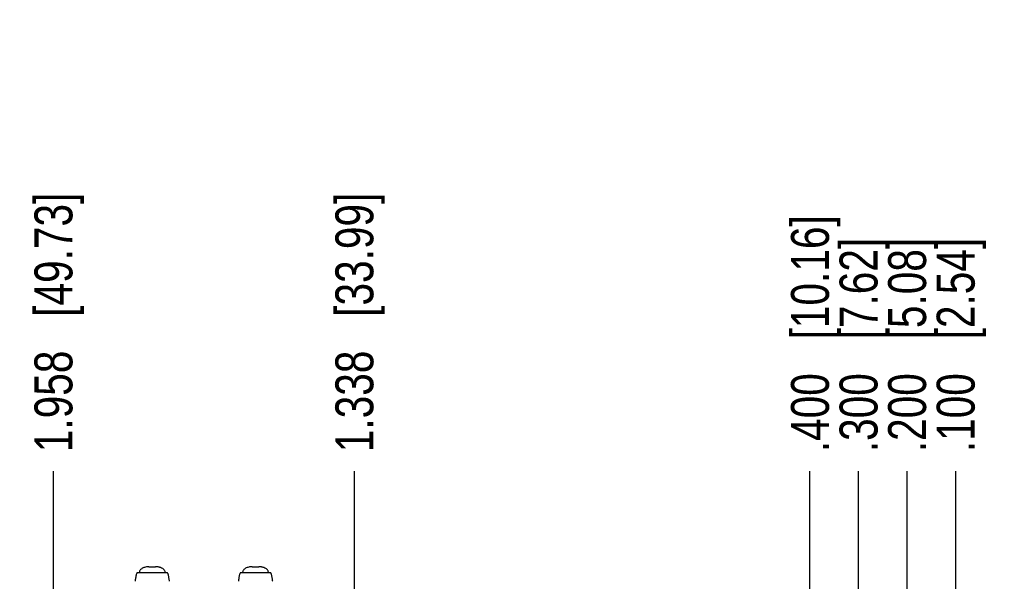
# Model space of a CAD drawing. Header units: inches. Extents: x 0 to 34, y 0 to 22.
# Tile 14 of 26: x 19.2 to 23.3, y 4.9 to 7.2. Entities that reach past the tile are written whole.
import ezdxf

# ---------------------------------------------------------------- set-up
doc = ezdxf.new("R2010")
doc.units = ezdxf.units.IN
doc.header["$LTSCALE"] = 1.87
doc.header["$MEASUREMENT"] = 0
doc.layers.get('0').update_dxf_attribs({"linetype": 'CONTINUOUS'})
doc.layers.add('DIMENSIONS', color=7, linetype='CONTINUOUS')
doc.styles.get("Standard").update_dxf_attribs({"font": 'txt', "width": 0.8})
doc.dimstyles.new('DIMSTYLE_2', dxfattribs={"dimtxt": 0.15625, "dimasz": 0.1875, "dimexe": 0.125, "dimexo": 0.0625, "dimgap": 0.09, "dimtad": 0, "dimtih": 1, "dimtoh": 1, "dimdec": 3, "dimlfac": 0.5, "dimzin": 4, "dimdsep": 46, "dimtxsty": 'STANDARD', "dimblk": '_FILLED', "dimblk1": '_FILLED', "dimblk2": '_FILLED', "dimcen": 0.09, "dimadec": 0, "dimazin": 0, "dimtfac": 1, "dimtdec": 3, "dimtofl": 0, "dimtmove": 0, "dimatfit": 3, "dimldrblk": '_FILLED', "dimfxl": 1, "dimtolj": 1, "dimtzin": 4, "dimarcsym": 0})

# ---------------------------------------------------------------- blocks, each defined once
blk = doc.blocks.new('*D49')
at = {"layer": 'DIMENSIONS', "color": 2, "linetype": 'CONTINUOUS'}
blk.add_line((23.0706, 4.0465), (23.0706, 5.3478), dxfattribs=at)
at = {"layer": 'DIMENSIONS', "color": 2, "linetype": 'CONTINUOUS', "insert": (22.9925, 5.4259), "char_height": 0.15625, "width": 1.40625, "attachment_point": 1, "rotation": 90, "line_spacing_factor": 0.9}
blk.add_mtext('.100{\\Ftxt.shx;\\W1.000000;\\H0.156250; }[2.54]', dxfattribs=at)
blk = doc.blocks.new('_FILLED')
at = {"color": 0, "linetype": 'BYBLOCK'}
blk.add_solid([(0, 0), (-1, 0.167), (-1, -0.167)], dxfattribs=at)
blk = doc.blocks.new('*D50')
at = {"layer": 'DIMENSIONS', "color": 2, "linetype": 'CONTINUOUS'}
blk.add_line((22.8706, 4.0465), (22.8706, 5.3478), dxfattribs=at)
at = {"layer": 'DIMENSIONS', "color": 2, "linetype": 'CONTINUOUS', "insert": (22.7925, 5.4259), "char_height": 0.15625, "width": 1.40625, "attachment_point": 1, "rotation": 90, "line_spacing_factor": 0.9}
blk.add_mtext('.200{\\Ftxt.shx;\\W1.000000;\\H0.156250; }[5.08]', dxfattribs=at)
blk = doc.blocks.new('*D51')
at = {"layer": 'DIMENSIONS', "color": 2, "linetype": 'CONTINUOUS'}
blk.add_line((22.6706, 4.0465), (22.6706, 5.3478), dxfattribs=at)
at = {"layer": 'DIMENSIONS', "color": 2, "linetype": 'CONTINUOUS', "insert": (22.5925, 5.4259), "char_height": 0.15625, "width": 1.40625, "attachment_point": 1, "rotation": 90, "line_spacing_factor": 0.9}
blk.add_mtext('.300{\\Ftxt.shx;\\W1.000000;\\H0.156250; }[7.62]', dxfattribs=at)
blk = doc.blocks.new('*D52')
at = {"layer": 'DIMENSIONS', "color": 2, "linetype": 'CONTINUOUS'}
blk.add_line((22.4706, 4.0465), (22.4706, 5.3478), dxfattribs=at)
at = {"layer": 'DIMENSIONS', "color": 2, "linetype": 'CONTINUOUS', "insert": (22.3925, 5.4259), "char_height": 0.15625, "width": 1.53125, "attachment_point": 1, "rotation": 90, "line_spacing_factor": 0.9}
blk.add_mtext('.400{\\Ftxt.shx;\\W1.000000;\\H0.156250; }[10.16]', dxfattribs=at)
blk = doc.blocks.new('*D53')
at = {"layer": 'DIMENSIONS', "color": 2, "linetype": 'CONTINUOUS'}
blk.add_line((20.5943, 4.83), (20.5943, 5.3478), dxfattribs=at)
at = {"layer": 'DIMENSIONS', "color": 2, "linetype": 'CONTINUOUS', "insert": (20.5161, 5.4259), "char_height": 0.15625, "width": 1.65625, "attachment_point": 1, "rotation": 90, "line_spacing_factor": 0.9}
blk.add_mtext('1.338{\\Ftxt.shx;\\W1.000000;\\H0.156250; }[33.99]', dxfattribs=at)
blk = doc.blocks.new('*D54')
at = {"layer": 'DIMENSIONS', "color": 2, "linetype": 'CONTINUOUS'}
blk.add_line((19.3549, 4.83), (19.3549, 5.3478), dxfattribs=at)
at = {"layer": 'DIMENSIONS', "color": 2, "linetype": 'CONTINUOUS', "insert": (19.2768, 5.4259), "char_height": 0.15625, "width": 1.65625, "attachment_point": 1, "rotation": 90, "line_spacing_factor": 0.9}
blk.add_mtext('1.958{\\Ftxt.shx;\\W1.000000;\\H0.156250; }[49.73]', dxfattribs=at)
blk = doc.blocks.new('*D55')
at = {"layer": 'DIMENSIONS', "color": 2, "linetype": 'CONTINUOUS'}
blk.add_line((18.7419, 4.2686), (18.7419, 5.3478), dxfattribs=at)
at = {"layer": 'DIMENSIONS', "color": 2, "linetype": 'CONTINUOUS', "insert": (18.6638, 5.4259), "char_height": 0.15625, "width": 1.65625, "attachment_point": 1, "rotation": 90, "line_spacing_factor": 0.9}
blk.add_mtext('2.265{\\Ftxt.shx;\\W1.000000;\\H0.156250; }[57.52]', dxfattribs=at)
blk = doc.blocks.new('*D56')
at = {"layer": 'DIMENSIONS', "color": 2, "linetype": 'CONTINUOUS'}
blk.add_line((17.7576, 4.2686), (17.7576, 5.3478), dxfattribs=at)
at = {"layer": 'DIMENSIONS', "color": 2, "linetype": 'CONTINUOUS', "insert": (17.6795, 5.4259), "char_height": 0.15625, "width": 1.65625, "attachment_point": 1, "rotation": 90, "line_spacing_factor": 0.9}
blk.add_mtext('2.757{\\Ftxt.shx;\\W1.000000;\\H0.156250; }[70.02]', dxfattribs=at)
blk = doc.blocks.new('*D57')
at = {"layer": 'DIMENSIONS', "color": 2, "linetype": 'CONTINUOUS'}
blk.add_line((16.1992, 4.5599), (16.1992, 5.3478), dxfattribs=at)
at = {"layer": 'DIMENSIONS', "color": 2, "linetype": 'CONTINUOUS', "insert": (16.1211, 5.4259), "char_height": 0.15625, "width": 1.65625, "attachment_point": 1, "rotation": 90, "line_spacing_factor": 0.9}
blk.add_mtext('3.536{\\Ftxt.shx;\\W1.000000;\\H0.156250; }[89.81]', dxfattribs=at)
blk = doc.blocks.new('*D58')
at = {"layer": 'DIMENSIONS', "color": 2, "linetype": 'CONTINUOUS'}
blk.add_line((15.774, 4.5599), (15.774, 5.3478), dxfattribs=at)
at = {"layer": 'DIMENSIONS', "color": 2, "linetype": 'CONTINUOUS', "insert": (15.6959, 5.4259), "char_height": 0.15625, "width": 1.65625, "attachment_point": 1, "rotation": 90, "line_spacing_factor": 0.9}
blk.add_mtext('3.748{\\Ftxt.shx;\\W1.000000;\\H0.156250; }[95.21]', dxfattribs=at)
blk = doc.blocks.new('*D59')
at = {"layer": 'DIMENSIONS', "color": 2, "linetype": 'CONTINUOUS'}
blk.add_line((15.3167, 3.993), (15.3167, 5.3478), dxfattribs=at)
at = {"layer": 'DIMENSIONS', "color": 2, "linetype": 'CONTINUOUS', "insert": (15.2386, 5.4259), "char_height": 0.15625, "width": 1.78125, "attachment_point": 1, "rotation": 90, "line_spacing_factor": 0.9}
blk.add_mtext('3.977{\\Ftxt.shx;\\W1.000000;\\H0.156250; }[101.02]', dxfattribs=at)
blk = doc.blocks.new('*D60')
at = {"layer": 'DIMENSIONS', "color": 2, "linetype": 'CONTINUOUS'}
blk.add_line((13.1317, 3.993), (13.1317, 5.3478), dxfattribs=at)
at = {"layer": 'DIMENSIONS', "color": 2, "linetype": 'CONTINUOUS', "insert": (13.0536, 5.4259), "char_height": 0.15625, "width": 1.78125, "attachment_point": 1, "rotation": 90, "line_spacing_factor": 0.9}
blk.add_mtext('5.070{\\Ftxt.shx;\\W1.000000;\\H0.156250; }[128.77]', dxfattribs=at)

msp = doc.modelspace()

# ---------------------------------------------------------------- linework, layer by layer
at = {"color": 7, "linetype": 'CONTINUOUS'}
for p, q in [((19.7482, 4.9539), (19.7758, 4.9539)), ((20.1734, 4.9539), (20.201, 4.9539)), ((19.824, 4.9289), (19.7, 4.9289)), ((19.8155, 4.9282), (19.8151, 4.9323)), ((20.2492, 4.9289), (20.1252, 4.9289)), ((20.2407, 4.9282), (20.2403, 4.9323))]:
    msp.add_line(p, q, dxfattribs=at)
for centre, radius, start, end in [((20.1865, 4.8346), 0.4988, 172.8033, 173.1482), ((19.3267, 4.8333), 0.5096, 6.8554, 7.193), ((20.6117, 4.8346), 0.4988, 172.8033, 173.1482), ((19.7519, 4.8333), 0.5096, 6.8554, 7.193)]:
    msp.add_arc(centre, radius, start, end, dxfattribs=at)
for points, knots in [([(19.7482, 4.9539), (19.7458, 4.9539), (19.7411, 4.9537), (19.734, 4.9525), (19.7272, 4.9506), (19.7211, 4.9479), (19.716, 4.9445), (19.7121, 4.9407), (19.7097, 4.9365), (19.7089, 4.9336), (19.7088, 4.9323)], [0, 0, 0, 0, 0.144224, 0.292973, 0.440534, 0.580375, 0.707138, 0.818624, 0.914961, 1, 1, 1, 1]), ([(19.8111, 4.9412), (19.8103, 4.9422), (19.8083, 4.9442), (19.8034, 4.9477), (19.7975, 4.9503), (19.7911, 4.9522), (19.7843, 4.9535), (19.7792, 4.9539), (19.7758, 4.9539)], [0, 0, 0, 0, 0.102622, 0.215309, 0.466371, 0.600449, 0.735922, 1, 1, 1, 1]), ([(20.1734, 4.9539), (20.171, 4.9539), (20.1663, 4.9537), (20.1592, 4.9525), (20.1524, 4.9506), (20.1463, 4.9479), (20.1412, 4.9445), (20.1373, 4.9407), (20.1349, 4.9365), (20.1341, 4.9336), (20.134, 4.9323)], [0, 0, 0, 0, 0.144224, 0.292973, 0.440534, 0.580375, 0.707138, 0.818624, 0.914961, 1, 1, 1, 1]), ([(20.2363, 4.9412), (20.2355, 4.9422), (20.2335, 4.9442), (20.2286, 4.9477), (20.2227, 4.9503), (20.2163, 4.9522), (20.2095, 4.9535), (20.2044, 4.9539), (20.201, 4.9539)], [0, 0, 0, 0, 0.102622, 0.215309, 0.466371, 0.600449, 0.735922, 1, 1, 1, 1]), ([(19.6958, 4.9209), (19.6954, 4.9194), (19.6946, 4.9161), (19.6932, 4.9081), (19.6923, 4.9017), (19.6917, 4.8971)], [0, 0, 0, 0, 0.192196, 0.4235, 1, 1, 1, 1]), ([(19.7, 4.9289), (19.6998, 4.9289), (19.6994, 4.9288), (19.6989, 4.9284), (19.6983, 4.9277), (19.6978, 4.9268), (19.6973, 4.9257), (19.6965, 4.9237), (19.6961, 4.9221), (19.6958, 4.9209)], [0, 0, 0, 0, 0.05793, 0.127331, 0.215092, 0.324518, 0.457164, 0.613776, 1, 1, 1, 1]), ([(19.8151, 4.9323), (19.815, 4.9338), (19.8141, 4.9371), (19.8123, 4.9399), (19.8111, 4.9412)], [0, 0, 0, 0, 0.464335, 1, 1, 1, 1]), ([(19.8282, 4.9209), (19.8279, 4.9221), (19.8274, 4.9237), (19.8267, 4.9257), (19.8262, 4.9268), (19.8256, 4.9277), (19.8251, 4.9284), (19.8246, 4.9288), (19.8242, 4.9289), (19.824, 4.9289)], [0, 0, 0, 0, 0.386224, 0.542836, 0.675482, 0.784908, 0.872669, 0.94207, 1, 1, 1, 1]), ([(19.8323, 4.8971), (19.8317, 4.9017), (19.8308, 4.9081), (19.8294, 4.9161), (19.8286, 4.9194), (19.8282, 4.9209)], [0, 0, 0, 0, 0.5765, 0.807804, 1, 1, 1, 1]), ([(20.121, 4.9209), (20.1206, 4.9194), (20.1198, 4.9161), (20.1184, 4.9081), (20.1175, 4.9017), (20.1169, 4.8971)], [0, 0, 0, 0, 0.192196, 0.4235, 1, 1, 1, 1]), ([(20.1252, 4.9289), (20.125, 4.9289), (20.1246, 4.9288), (20.1241, 4.9284), (20.1235, 4.9277), (20.123, 4.9268), (20.1225, 4.9257), (20.1217, 4.9237), (20.1213, 4.9221), (20.121, 4.9209)], [0, 0, 0, 0, 0.05793, 0.127331, 0.215092, 0.324518, 0.457164, 0.613776, 1, 1, 1, 1]), ([(20.2403, 4.9323), (20.2402, 4.9338), (20.2393, 4.9371), (20.2375, 4.9399), (20.2363, 4.9412)], [0, 0, 0, 0, 0.464335, 1, 1, 1, 1]), ([(20.2534, 4.9209), (20.2531, 4.9221), (20.2526, 4.9237), (20.2519, 4.9257), (20.2514, 4.9268), (20.2508, 4.9277), (20.2503, 4.9284), (20.2498, 4.9288), (20.2494, 4.9289), (20.2492, 4.9289)], [0, 0, 0, 0, 0.386224, 0.542836, 0.675482, 0.784908, 0.872669, 0.94207, 1, 1, 1, 1]), ([(20.2575, 4.8971), (20.2569, 4.9017), (20.256, 4.9081), (20.2545, 4.9161), (20.2538, 4.9194), (20.2534, 4.9209)], [0, 0, 0, 0, 0.5765, 0.807804, 1, 1, 1, 1])]:
    msp.add_open_spline(points, degree=3, knots=knots, dxfattribs=at)

# ---------------------------------------------------------------- dimensions: what is measured, and where the dimension line sits
at = {"layer": 'DIMENSIONS', "color": 2, "linetype": 'CONTINUOUS'}
for feature_location, offset, origin, picture, middle in [((13.1317, 3.993), (0, 1.3548), (23.2709, 3.9069), '*D60', (13.1317, 6.3165)), ((15.3167, 3.993), (0, 1.3548), (23.2709, 3.9305), '*D59', (15.3167, 6.3165)), ((15.774, 4.5599), (0, 0.7879), (23.2709, 4.4974), '*D58', (15.774, 6.254)), ((16.1992, 4.5599), (0, 0.7879), (23.2709, 4.4974), '*D57', (16.1992, 6.254)), ((17.7576, 4.2686), (0, 1.0792), (23.2709, 4.2061), '*D56', (17.7576, 6.254)), ((18.74188, 4.26858), (0, 1.07921), (23.27091, 4.20608), '*D55', (18.74188, 6.25404)), ((19.3549, 4.83), (0, 0.5178), (23.2709, 4.7675), '*D54', (19.3549, 6.254)), ((20.5943, 4.83), (0, 0.5178), (23.2709, 4.7675), '*D53', (20.5943, 6.254)), ((22.4706, 4.0465), (0, 1.3013), (23.2709, 3.984), '*D52', (22.4706, 6.1915)), ((22.6706, 4.0465), (0, 1.3013), (23.2709, 3.984), '*D51', (22.6706, 6.129)), ((22.8706, 4.0465), (0, 1.3013), (23.2709, 3.984), '*D50', (22.8706, 6.129)), ((23.0706, 4.0465), (0, 1.3013), (23.2709, 3.984), '*D49', (23.0706, 6.129))]:
    dim = msp.add_ordinate_dim(feature_location=feature_location, offset=offset, dtype=1, origin=origin, dimstyle='DIMSTYLE_2', override={"dimtad": 1, "dimtih": 0, "dimtoh": 0}, dxfattribs=at)
    dim.commit()
    dim.dimension.update_dxf_attribs({"geometry": picture, "text_midpoint": middle})

doc.saveas('drawing.dxf')
